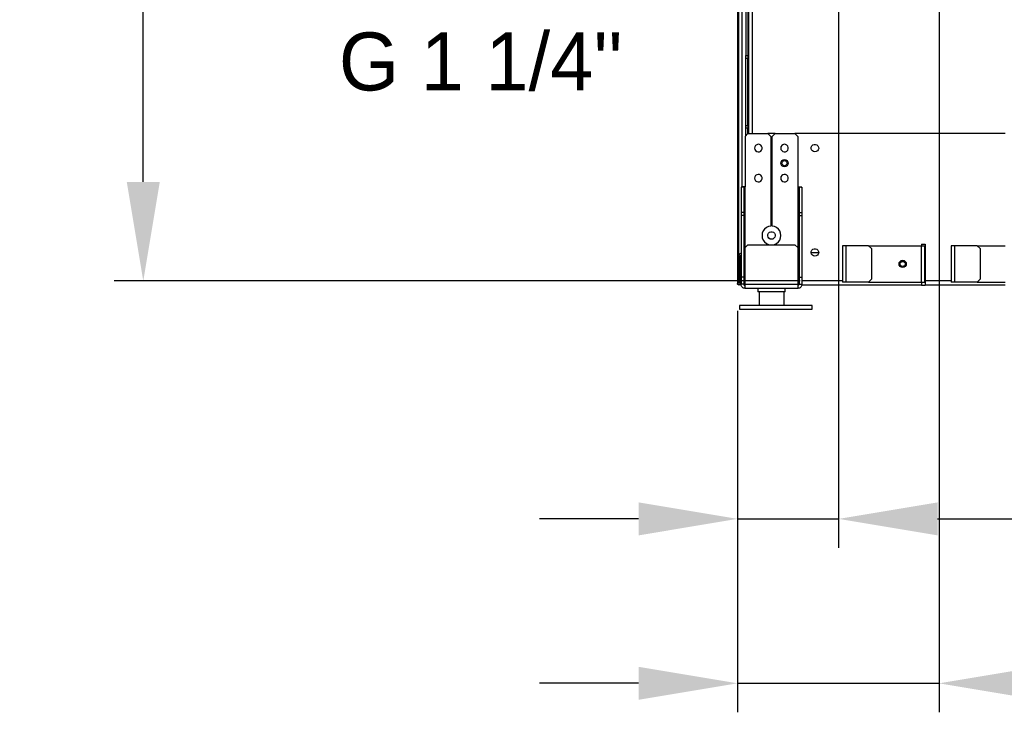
# Model space of a CAD drawing. Header units: millimetres. Extents: x 0 to 39025, y -31299 to 8400.
# Tile 48 of 256: x 13690 to 14369, y -30131 to -29653. Entities that reach past the tile are written whole.
import ezdxf

# ---------------------------------------------------------------- set-up
doc = ezdxf.new("R2010")
doc.units = ezdxf.units.MM
doc.header["$PDSIZE"] = -1
doc.layers.add('ANOTACIJE', color=7, linetype='Continuous')
doc.layers.add('DIMENZIJE', color=4, linetype='Continuous')
doc.styles.add('SLDTEXTSTYLE1', font='Montserrat-Regular.ttf')
doc.styles.add('SLDTEXTSTYLE6', font='txt')
doc.dimstyles.new('SLDDIMSTYLE0', dxfattribs={"dimtxt": 3, "dimasz": 3.414889, "dimexe": 0, "dimexo": 0.0625, "dimgap": 0.75, "dimtad": 1, "dimdec": 0, "dimlfac": 20, "dimrnd": 1e-09, "dimzin": 12, "dimdsep": 46, "dimtxsty": 'SLDTEXTSTYLE6', "dimsah": 1, "dimcen": 0.09, "dimadec": 0, "dimazin": 3, "dimtfac": 1, "dimtdec": 0, "dimtofl": 0, "dimtmove": 0, "dimatfit": 3, "dimfxl": 1, "dimfrac": 2, "dimtolj": 1, "dimtzin": 12, "dimarcsym": 0})

# ---------------------------------------------------------------- blocks, each defined once
blk = doc.blocks.new('*U61')
at = {"lineweight": 25}
for p, q in [((14.9, 11.97), (14.9, 2.5)), ((31.9, 11.97), (31.9, 2.5))]:
    blk.add_line(p, q, dxfattribs=at)
blk.add_lwpolyline([(1.4, 0), (51.4, 0), (51.4, 2.5), (1.4, 2.5)], close=True, dxfattribs=at)
for points in [[(0, 531.77), (0, 531.77), (0, 17.6), (0, 17.6)], [(1, 17.6), (1, 17.6), (1, 531.77), (1, 531.77)], [(2.95, 531.77), (2.95, 531.77), (2.95, 84.17), (2.95, 84.17)], [(5.7, 531.77), (5.7, 531.77), (5.7, 174.95), (5.7, 174.95)], [(7.2, 531.77), (7.2, 531.77), (7.2, 174.95), (7.2, 174.95)], [(7.5, 531.77), (7.5, 531.77), (7.5, 121.07), (7.5, 121.07)], [(10, 531.77), (10, 531.77), (10, 121.07), (10, 121.07)], [(5.7, 172.94), (5.7, 172.94), (5.7, 174.95), (5.7, 174.95)], [(5.7, 174.95), (5.7, 174.95), (7.2, 174.95), (7.2, 174.95)], [(7.2, 172.94), (7.2, 172.94), (5.7, 172.94), (5.7, 172.94)], [(5.7, 126.7), (5.7, 126.7), (5.7, 172.94), (5.7, 172.94)], [(7.2, 174.95), (7.2, 174.95), (7.2, 172.94), (7.2, 172.94)], [(7.2, 126.7), (7.2, 126.7), (7.2, 172.94), (7.2, 172.94)], [(5.7, 124.7), (5.7, 124.7), (5.7, 126.7), (5.7, 126.7)], [(5.7, 126.7), (5.7, 126.7), (7.2, 126.7), (7.2, 126.7)], [(7.2, 124.7), (7.2, 124.7), (5.7, 124.7), (5.7, 124.7)], [(5.7, 119.57), (5.7, 119.57), (5.7, 124.7), (5.7, 124.7)], [(7.2, 126.7), (7.2, 126.7), (7.2, 124.7), (7.2, 124.7)], [(7.2, 121.07), (7.2, 121.07), (7.2, 124.7), (7.2, 124.7)], [(7.2, 121.07), (7.2, 121.07), (5.2, 119.07), (5.2, 119.07)], [(5.2, 119.07), (5.2, 119.07), (5.2, 84.23), (5.2, 84.23)], [(7.2, 121.07), (7.2, 121.07), (20.9, 121.07), (20.9, 121.07)], [(25.9, 121.07), (25.9, 121.07), (20.9, 121.07), (20.9, 121.07)], [(22.9, 119.07), (22.9, 119.07), (20.9, 121.07), (20.9, 121.07)], [(22.9, 119.07), (22.9, 119.07), (22.9, 57.24), (22.9, 57.24)], [(25.9, 121.07), (25.9, 121.07), (23.9, 119.07), (23.9, 119.07)], [(23.9, 57.24), (23.9, 57.24), (23.9, 119.07), (23.9, 119.07)], [(25.9, 121.07), (25.9, 121.07), (39.6, 121.07), (39.6, 121.07)], [(184.7, 121.07), (184.7, 121.07), (39.6, 121.07), (39.6, 121.07)], [(41.6, 119.07), (41.6, 119.07), (39.6, 121.07), (39.6, 121.07)], [(41.6, 119.07), (41.6, 119.07), (41.6, 84.23), (41.6, 84.23)], [(4.4, 84.08), (4.4, 84.08), (2.4, 84.08), (2.4, 84.08)], [(2.4, 84.08), (2.4, 84.08), (2.4, 66.5), (2.4, 66.5)], [(4.4, 84.08), (4.4, 84.08), (4.4, 66.5), (4.4, 66.5)], [(5.2, 42.38), (5.2, 42.38), (5.2, 84.23), (5.2, 84.23)], [(41.6, 84.23), (41.6, 84.23), (41.6, 42.38), (41.6, 42.38)], [(44.4, 84.08), (44.4, 84.08), (42.4, 84.08), (42.4, 84.08)], [(42.4, 84.08), (42.4, 84.08), (42.4, 66.5), (42.4, 66.5)], [(44.4, 84.08), (44.4, 84.08), (44.4, 66.5), (44.4, 66.5)], [(4.4, 66.5), (4.4, 66.5), (2.4, 66.5), (2.4, 66.5)], [(2.4, 66.5), (2.4, 66.5), (2.4, 64.49), (2.4, 64.49)], [(4.4, 64.49), (4.4, 64.49), (2.4, 64.49), (2.4, 64.49)], [(2.4, 64.49), (2.4, 64.49), (2.4, 22.07), (2.4, 22.07)], [(4.4, 66.5), (4.4, 66.5), (4.4, 64.49), (4.4, 64.49)], [(4.4, 64.49), (4.4, 64.49), (4.4, 22.07), (4.4, 22.07)], [(42.4, 66.5), (42.4, 66.5), (42.4, 64.49), (42.4, 64.49)], [(42.4, 66.5), (42.4, 66.5), (44.4, 66.5), (44.4, 66.5)], [(42.4, 64.49), (42.4, 64.49), (44.4, 64.49), (44.4, 64.49)], [(42.4, 64.49), (42.4, 64.49), (42.4, 22.07), (42.4, 22.07)], [(44.4, 66.5), (44.4, 66.5), (44.4, 64.49), (44.4, 64.49)], [(44.4, 64.49), (44.4, 64.49), (44.4, 22.07), (44.4, 22.07)], [(7.2, 44.39), (7.2, 44.39), (5.2, 42.38), (5.2, 42.38)], [(5.2, 17.05), (5.2, 17.05), (5.2, 42.38), (5.2, 42.38)], [(7.2, 44.39), (7.2, 44.39), (39.6, 44.39), (39.6, 44.39)], [(41.6, 42.38), (41.6, 42.38), (39.6, 44.39), (39.6, 44.39)], [(41.6, 42.38), (41.6, 42.38), (41.6, 17.05), (41.6, 17.05)], [(72.4, 43.68), (72.4, 43.68), (72.4, 18.56), (72.4, 18.56)], [(74.7, 43.68), (74.7, 43.68), (74.7, 18.56), (74.7, 18.56)], [(90.4, 43.68), (90.4, 43.68), (74.7, 43.68), (74.7, 43.68)], [(92.4, 41.67), (92.4, 41.67), (90.4, 43.68), (90.4, 43.68)], [(90.4, 43.68), (90.4, 43.68), (126.6, 43.68), (126.6, 43.68)], [(92.4, 41.67), (92.4, 41.67), (92.4, 20.56), (92.4, 20.56)], [(126.6, 43.68), (126.6, 43.68), (126.6, 18.56), (126.6, 18.56)], [(126.9, 44.69), (126.9, 44.69), (129.4, 44.69), (129.4, 44.69)], [(126.9, 44.69), (126.9, 44.69), (126.9, 43.68), (126.9, 43.68)], [(128.9, 43.68), (128.9, 43.68), (128.9, 18.56), (128.9, 18.56)], [(129.4, 41.67), (129.4, 41.67), (128.9, 41.67), (128.9, 41.67)], [(129.4, 44.69), (129.4, 44.69), (129.4, 19.36), (129.4, 19.36)], [(147.4, 43.68), (147.4, 43.68), (147.4, 18.56), (147.4, 18.56)], [(149.7, 43.68), (149.7, 43.68), (149.7, 18.56), (149.7, 18.56)], [(165.4, 43.68), (165.4, 43.68), (149.7, 43.68), (149.7, 43.68)], [(167.4, 41.67), (167.4, 41.67), (165.4, 43.68), (165.4, 43.68)], [(165.4, 43.68), (165.4, 43.68), (184.7, 43.68), (184.7, 43.68)], [(167.4, 41.67), (167.4, 41.67), (167.4, 20.56), (167.4, 20.56)], [(1.1, 36.65), (1.1, 36.65), (2.1, 36.65), (2.1, 36.65)], [(1.1, 34.76), (1.1, 34.76), (1.1, 36.65), (1.1, 36.65)], [(2.1, 34.76), (2.1, 34.76), (1.1, 34.76), (1.1, 34.76)], [(1.1, 17.6), (1.1, 17.6), (1.1, 34.76), (1.1, 34.76)], [(2.1, 34.76), (2.1, 34.76), (2.1, 36.65), (2.1, 36.65)], [(2.1, 17.6), (2.1, 17.6), (2.1, 34.76), (2.1, 34.76)], [(4.4, 38.17), (4.4, 38.17), (4.52, 38.07), (4.52, 38.07)], [(4.4, 37.95), (4.4, 37.95), (4.52, 38.07), (4.52, 38.07)], [(5.2, 35.96), (5.2, 35.96), (4.4, 36.76), (4.4, 36.76)], [(5.2, 37.38), (5.2, 37.38), (4.52, 38.07), (4.52, 38.07)], [(55.97, 38.66), (55.97, 38.66), (50.83, 38.66), (50.83, 38.66)], [(55.97, 38.66), (55.97, 38.66), (50.83, 38.66), (50.83, 38.66)], [(129.4, 38.66), (129.4, 38.66), (128.9, 38.66), (128.9, 38.66)], [(4.4, 22.07), (4.4, 22.07), (2.4, 22.07), (2.4, 22.07)], [(2.4, 22.07), (2.4, 22.07), (2.4, 17.05), (2.4, 17.05)], [(4.4, 22.07), (4.4, 22.07), (4.4, 17.05), (4.4, 17.05)], [(42.4, 22.07), (42.4, 22.07), (44.4, 22.07), (44.4, 22.07)], [(42.4, 22.07), (42.4, 22.07), (42.4, 17.05), (42.4, 17.05)], [(44.4, 22.07), (44.4, 22.07), (44.4, 17.05), (44.4, 17.05)], [(90.4, 18.56), (90.4, 18.56), (92.4, 20.56), (92.4, 20.56)], [(165.4, 18.56), (165.4, 18.56), (167.4, 20.56), (167.4, 20.56)], [(4.4, 17.05), (4.4, 17.05), (2.4, 17.05), (2.4, 17.05)], [(4.62, 16.61), (4.62, 16.61), (4.62, 16.54), (4.62, 16.54)], [(4.62, 16.54), (4.62, 16.54), (5.2, 16.54), (5.2, 16.54)], [(5.2, 17.05), (5.2, 17.05), (41.6, 17.05), (41.6, 17.05)], [(41.6, 14.23), (41.6, 14.23), (5.2, 14.23), (5.2, 14.23)], [(13.9, 14.23), (13.9, 14.23), (13.9, 11.97), (13.9, 11.97)], [(32.9, 11.97), (32.9, 11.97), (32.9, 14.23), (32.9, 14.23)], [(42.4, 19.36), (42.4, 19.36), (41.6, 19.36), (41.6, 19.36)], [(42.23, 16.54), (42.23, 16.54), (41.6, 16.54), (41.6, 16.54)], [(42.4, 17.05), (42.4, 17.05), (44.4, 17.05), (44.4, 17.05)], [(126.9, 16.54), (126.9, 16.54), (44.36, 16.54), (44.36, 16.54)], [(72.4, 19.36), (72.4, 19.36), (44.4, 19.36), (44.4, 19.36)], [(90.4, 18.56), (90.4, 18.56), (74.7, 18.56), (74.7, 18.56)], [(90.4, 18.56), (90.4, 18.56), (126.6, 18.56), (126.6, 18.56)], [(126.9, 16.54), (126.9, 16.54), (129.4, 16.54), (129.4, 16.54)], [(129.4, 18.56), (129.4, 18.56), (128.9, 18.56), (128.9, 18.56)], [(147.4, 19.36), (147.4, 19.36), (129.4, 19.36), (129.4, 19.36)], [(184.7, 16.54), (184.7, 16.54), (129.4, 16.54), (129.4, 16.54)], [(165.4, 18.56), (165.4, 18.56), (149.7, 18.56), (149.7, 18.56)], [(165.4, 18.56), (165.4, 18.56), (184.7, 18.56), (184.7, 18.56)]]:
    blk.add_open_spline(points, degree=3, dxfattribs=at)
for points, knots in [([(11.8, 111.03), (11.8, 111.03), (11.97, 111.97), (11.97, 111.97), (11.97, 111.97), (12.48, 112.78), (12.48, 112.78), (12.48, 112.78), (13.24, 113.37), (13.24, 113.37), (13.24, 113.37), (14.16, 113.63), (14.16, 113.63), (14.16, 113.63), (15.11, 113.54), (15.11, 113.54), (15.11, 113.54), (15.97, 113.11), (15.97, 113.11), (15.97, 113.11), (16.61, 112.4), (16.61, 112.4), (16.61, 112.4), (16.95, 111.51), (16.95, 111.51), (16.95, 111.51), (16.95, 110.54), (16.95, 110.54), (16.95, 110.54), (16.61, 109.65), (16.61, 109.65), (16.61, 109.65), (15.97, 108.94), (15.97, 108.94), (15.97, 108.94), (15.11, 108.51), (15.11, 108.51), (15.11, 108.51), (14.16, 108.42), (14.16, 108.42), (14.16, 108.42), (13.24, 108.69), (13.24, 108.69), (13.24, 108.69), (12.48, 109.27), (12.48, 109.27), (12.48, 109.27), (11.97, 110.08), (11.97, 110.08), (11.97, 110.08), (11.8, 111.03), (11.8, 111.03)], [0, 0, 0, 0, 1, 1, 1, 2, 2, 2, 3, 3, 3, 4, 4, 4, 5, 5, 5, 6, 6, 6, 7, 7, 7, 8, 8, 8, 9, 9, 9, 10, 10, 10, 11, 11, 11, 12, 12, 12, 13, 13, 13, 14, 14, 14, 15, 15, 15, 16, 16, 16, 17, 17, 17, 17]), ([(29.8, 111.03), (29.8, 111.03), (29.98, 111.97), (29.98, 111.97), (29.98, 111.97), (30.48, 112.78), (30.48, 112.78), (30.48, 112.78), (31.24, 113.37), (31.24, 113.37), (31.24, 113.37), (32.16, 113.63), (32.16, 113.63), (32.16, 113.63), (33.11, 113.54), (33.11, 113.54), (33.11, 113.54), (33.97, 113.11), (33.97, 113.11), (33.97, 113.11), (34.61, 112.4), (34.61, 112.4), (34.61, 112.4), (34.95, 111.51), (34.95, 111.51), (34.95, 111.51), (34.95, 110.54), (34.95, 110.54), (34.95, 110.54), (34.61, 109.65), (34.61, 109.65), (34.61, 109.65), (33.97, 108.94), (33.97, 108.94), (33.97, 108.94), (33.11, 108.51), (33.11, 108.51), (33.11, 108.51), (32.16, 108.42), (32.16, 108.42), (32.16, 108.42), (31.24, 108.69), (31.24, 108.69), (31.24, 108.69), (30.48, 109.27), (30.48, 109.27), (30.48, 109.27), (29.98, 110.08), (29.98, 110.08), (29.98, 110.08), (29.8, 111.03), (29.8, 111.03)], [0, 0, 0, 0, 1, 1, 1, 2, 2, 2, 3, 3, 3, 4, 4, 4, 5, 5, 5, 6, 6, 6, 7, 7, 7, 8, 8, 8, 9, 9, 9, 10, 10, 10, 11, 11, 11, 12, 12, 12, 13, 13, 13, 14, 14, 14, 15, 15, 15, 16, 16, 16, 17, 17, 17, 17]), ([(53.4, 108.41), (53.4, 108.41), (54.34, 108.59), (54.34, 108.59), (54.34, 108.59), (55.15, 109.1), (55.15, 109.1), (55.15, 109.1), (55.72, 109.86), (55.72, 109.86), (55.72, 109.86), (55.99, 110.78), (55.99, 110.78), (55.99, 110.78), (55.9, 111.74), (55.9, 111.74), (55.9, 111.74), (55.48, 112.6), (55.48, 112.6), (55.48, 112.6), (54.77, 113.24), (54.77, 113.24), (54.77, 113.24), (53.88, 113.59), (53.88, 113.59), (53.88, 113.59), (52.92, 113.59), (52.92, 113.59), (52.92, 113.59), (52.03, 113.24), (52.03, 113.24), (52.03, 113.24), (51.32, 112.6), (51.32, 112.6), (51.32, 112.6), (50.9, 111.74), (50.9, 111.74), (50.9, 111.74), (50.81, 110.78), (50.81, 110.78), (50.81, 110.78), (51.08, 109.86), (51.08, 109.86), (51.08, 109.86), (51.65, 109.1), (51.65, 109.1), (51.65, 109.1), (52.46, 108.59), (52.46, 108.59), (52.46, 108.59), (53.4, 108.41), (53.4, 108.41)], [0, 0, 0, 0, 1, 1, 1, 2, 2, 2, 3, 3, 3, 4, 4, 4, 5, 5, 5, 6, 6, 6, 7, 7, 7, 8, 8, 8, 9, 9, 9, 10, 10, 10, 11, 11, 11, 12, 12, 12, 13, 13, 13, 14, 14, 14, 15, 15, 15, 16, 16, 16, 17, 17, 17, 17]), ([(34.9, 100.65), (34.9, 100.65), (34.71, 101.61), (34.71, 101.61), (34.71, 101.61), (34.17, 102.42), (34.17, 102.42), (34.17, 102.42), (33.36, 102.97), (33.36, 102.97), (33.36, 102.97), (32.4, 103.16), (32.4, 103.16), (32.4, 103.16), (31.45, 102.97), (31.45, 102.97), (31.45, 102.97), (30.64, 102.42), (30.64, 102.42), (30.64, 102.42), (30.09, 101.61), (30.09, 101.61), (30.09, 101.61), (29.9, 100.65), (29.9, 100.65), (29.9, 100.65), (30.09, 99.69), (30.09, 99.69), (30.09, 99.69), (30.64, 98.87), (30.64, 98.87), (30.64, 98.87), (31.45, 98.32), (31.45, 98.32), (31.45, 98.32), (32.4, 98.13), (32.4, 98.13), (32.4, 98.13), (33.36, 98.32), (33.36, 98.32), (33.36, 98.32), (34.17, 98.87), (34.17, 98.87), (34.17, 98.87), (34.71, 99.69), (34.71, 99.69), (34.71, 99.69), (34.9, 100.65), (34.9, 100.65)], [0, 0, 0, 0, 1, 1, 1, 2, 2, 2, 3, 3, 3, 4, 4, 4, 5, 5, 5, 6, 6, 6, 7, 7, 7, 8, 8, 8, 9, 9, 9, 10, 10, 10, 11, 11, 11, 12, 12, 12, 13, 13, 13, 14, 14, 14, 15, 15, 15, 16, 16, 16, 16]), ([(32.4, 102.41), (32.4, 102.41), (31.73, 102.27), (31.73, 102.27), (31.73, 102.27), (31.16, 101.89), (31.16, 101.89), (31.16, 101.89), (30.78, 101.32), (30.78, 101.32), (30.78, 101.32), (30.65, 100.65), (30.65, 100.65), (30.65, 100.65), (30.78, 99.98), (30.78, 99.98), (30.78, 99.98), (31.16, 99.4), (31.16, 99.4), (31.16, 99.4), (31.73, 99.02), (31.73, 99.02), (31.73, 99.02), (32.4, 98.89), (32.4, 98.89), (32.4, 98.89), (33.07, 99.02), (33.07, 99.02), (33.07, 99.02), (33.64, 99.4), (33.64, 99.4), (33.64, 99.4), (34.01, 99.98), (34.01, 99.98), (34.01, 99.98), (34.15, 100.65), (34.15, 100.65), (34.15, 100.65), (34.01, 101.32), (34.01, 101.32), (34.01, 101.32), (33.64, 101.89), (33.64, 101.89), (33.64, 101.89), (33.07, 102.27), (33.07, 102.27), (33.07, 102.27), (32.4, 102.41), (32.4, 102.41)], [0, 0, 0, 0, 1, 1, 1, 2, 2, 2, 3, 3, 3, 4, 4, 4, 5, 5, 5, 6, 6, 6, 7, 7, 7, 8, 8, 8, 9, 9, 9, 10, 10, 10, 11, 11, 11, 12, 12, 12, 13, 13, 13, 14, 14, 14, 15, 15, 15, 16, 16, 16, 16]), ([(11.8, 90.27), (11.8, 90.27), (11.97, 91.21), (11.97, 91.21), (11.97, 91.21), (12.48, 92.03), (12.48, 92.03), (12.48, 92.03), (13.24, 92.61), (13.24, 92.61), (13.24, 92.61), (14.16, 92.87), (14.16, 92.87), (14.16, 92.87), (15.11, 92.79), (15.11, 92.79), (15.11, 92.79), (15.97, 92.35), (15.97, 92.35), (15.97, 92.35), (16.61, 91.64), (16.61, 91.64), (16.61, 91.64), (16.95, 90.75), (16.95, 90.75), (16.95, 90.75), (16.95, 89.79), (16.95, 89.79), (16.95, 89.79), (16.61, 88.89), (16.61, 88.89), (16.61, 88.89), (15.97, 88.18), (15.97, 88.18), (15.97, 88.18), (15.11, 87.76), (15.11, 87.76), (15.11, 87.76), (14.16, 87.67), (14.16, 87.67), (14.16, 87.67), (13.24, 87.93), (13.24, 87.93), (13.24, 87.93), (12.48, 88.51), (12.48, 88.51), (12.48, 88.51), (11.97, 89.32), (11.97, 89.32), (11.97, 89.32), (11.8, 90.27), (11.8, 90.27)], [0, 0, 0, 0, 1, 1, 1, 2, 2, 2, 3, 3, 3, 4, 4, 4, 5, 5, 5, 6, 6, 6, 7, 7, 7, 8, 8, 8, 9, 9, 9, 10, 10, 10, 11, 11, 11, 12, 12, 12, 13, 13, 13, 14, 14, 14, 15, 15, 15, 16, 16, 16, 17, 17, 17, 17]), ([(29.8, 90.27), (29.8, 90.27), (29.98, 91.21), (29.98, 91.21), (29.98, 91.21), (30.48, 92.03), (30.48, 92.03), (30.48, 92.03), (31.24, 92.61), (31.24, 92.61), (31.24, 92.61), (32.16, 92.87), (32.16, 92.87), (32.16, 92.87), (33.11, 92.79), (33.11, 92.79), (33.11, 92.79), (33.97, 92.35), (33.97, 92.35), (33.97, 92.35), (34.61, 91.64), (34.61, 91.64), (34.61, 91.64), (34.95, 90.75), (34.95, 90.75), (34.95, 90.75), (34.95, 89.79), (34.95, 89.79), (34.95, 89.79), (34.61, 88.89), (34.61, 88.89), (34.61, 88.89), (33.97, 88.18), (33.97, 88.18), (33.97, 88.18), (33.11, 87.76), (33.11, 87.76), (33.11, 87.76), (32.16, 87.67), (32.16, 87.67), (32.16, 87.67), (31.24, 87.93), (31.24, 87.93), (31.24, 87.93), (30.48, 88.51), (30.48, 88.51), (30.48, 88.51), (29.98, 89.32), (29.98, 89.32), (29.98, 89.32), (29.8, 90.27), (29.8, 90.27)], [0, 0, 0, 0, 1, 1, 1, 2, 2, 2, 3, 3, 3, 4, 4, 4, 5, 5, 5, 6, 6, 6, 7, 7, 7, 8, 8, 8, 9, 9, 9, 10, 10, 10, 11, 11, 11, 12, 12, 12, 13, 13, 13, 14, 14, 14, 15, 15, 15, 16, 16, 16, 17, 17, 17, 17]), ([(5.2, 84.23), (5.2, 84.23), (4.66, 84.23), (4.66, 84.23), (4.66, 84.23), (4.13, 84.21), (4.13, 84.21), (4.13, 84.21), (3.65, 84.2), (3.65, 84.2), (3.65, 84.2), (3.22, 84.18), (3.22, 84.18), (3.22, 84.18), (2.87, 84.16), (2.87, 84.16), (2.87, 84.16), (2.61, 84.13), (2.61, 84.13), (2.61, 84.13), (2.46, 84.11), (2.46, 84.11), (2.46, 84.11), (2.4, 84.08), (2.4, 84.08)], [0, 0, 0, 0, 1, 1, 1, 2, 2, 2, 3, 3, 3, 4, 4, 4, 5, 5, 5, 6, 6, 6, 7, 7, 7, 8, 8, 8, 8]), ([(5.2, 84.23), (5.2, 84.23), (5.04, 84.23), (5.04, 84.23), (5.04, 84.23), (4.9, 84.21), (4.9, 84.21), (4.9, 84.21), (4.76, 84.2), (4.76, 84.2), (4.76, 84.2), (4.64, 84.18), (4.64, 84.18), (4.64, 84.18), (4.54, 84.16), (4.54, 84.16), (4.54, 84.16), (4.46, 84.13), (4.46, 84.13), (4.46, 84.13), (4.42, 84.11), (4.42, 84.11), (4.42, 84.11), (4.4, 84.08), (4.4, 84.08)], [0, 0, 0, 0, 1, 1, 1, 2, 2, 2, 3, 3, 3, 4, 4, 4, 5, 5, 5, 6, 6, 6, 7, 7, 7, 8, 8, 8, 8]), ([(41.6, 84.23), (41.6, 84.23), (41.74, 84.23), (41.74, 84.23), (41.74, 84.23), (41.87, 84.22), (41.87, 84.22), (41.87, 84.22), (42, 84.2), (42, 84.2), (42, 84.2), (42.11, 84.19), (42.11, 84.19), (42.11, 84.19), (42.21, 84.18), (42.21, 84.18), (42.21, 84.18), (42.29, 84.16), (42.29, 84.16), (42.29, 84.16), (42.35, 84.13), (42.35, 84.13), (42.35, 84.13), (42.39, 84.11), (42.39, 84.11), (42.39, 84.11), (42.4, 84.08), (42.4, 84.08)], [0, 0, 0, 0, 1, 1, 1, 2, 2, 2, 3, 3, 3, 4, 4, 4, 5, 5, 5, 6, 6, 6, 7, 7, 7, 8, 8, 8, 9, 9, 9, 9]), ([(41.6, 84.23), (41.6, 84.23), (42.09, 84.23), (42.09, 84.23), (42.09, 84.23), (42.56, 84.22), (42.56, 84.22), (42.56, 84.22), (43, 84.2), (43, 84.2), (43, 84.2), (43.4, 84.19), (43.4, 84.19), (43.4, 84.19), (43.74, 84.18), (43.74, 84.18), (43.74, 84.18), (44.03, 84.16), (44.03, 84.16), (44.03, 84.16), (44.23, 84.13), (44.23, 84.13), (44.23, 84.13), (44.36, 84.11), (44.36, 84.11), (44.36, 84.11), (44.4, 84.08), (44.4, 84.08)], [0, 0, 0, 0, 1, 1, 1, 2, 2, 2, 3, 3, 3, 4, 4, 4, 5, 5, 5, 6, 6, 6, 7, 7, 7, 8, 8, 8, 9, 9, 9, 9]), ([(22.9, 57.24), (22.9, 57.24), (21.32, 56.91), (21.32, 56.91), (21.32, 56.91), (19.87, 56.2), (19.87, 56.2), (19.87, 56.2), (18.63, 55.16), (18.63, 55.16), (18.63, 55.16), (17.69, 53.84), (17.69, 53.84), (17.69, 53.84), (17.1, 52.33), (17.1, 52.33), (17.1, 52.33), (16.9, 50.72), (16.9, 50.72), (16.9, 50.72), (17.1, 49.11), (17.1, 49.11), (17.1, 49.11), (17.69, 47.6), (17.69, 47.6), (17.69, 47.6), (18.63, 46.28), (18.63, 46.28), (18.63, 46.28), (19.87, 45.24), (19.87, 45.24), (19.87, 45.24), (21.32, 44.53), (21.32, 44.53), (21.32, 44.53), (21.8, 44.39), (21.8, 44.39)], [0, 0, 0, 0, 1, 1, 1, 2, 2, 2, 3, 3, 3, 4, 4, 4, 5, 5, 5, 6, 6, 6, 7, 7, 7, 8, 8, 8, 9, 9, 9, 10, 10, 10, 11, 11, 11, 12, 12, 12, 12]), ([(25, 44.39), (25, 44.39), (25.48, 44.53), (25.48, 44.53), (25.48, 44.53), (26.94, 45.24), (26.94, 45.24), (26.94, 45.24), (28.17, 46.28), (28.17, 46.28), (28.17, 46.28), (29.11, 47.6), (29.11, 47.6), (29.11, 47.6), (29.7, 49.11), (29.7, 49.11), (29.7, 49.11), (29.9, 50.72), (29.9, 50.72), (29.9, 50.72), (29.7, 52.33), (29.7, 52.33), (29.7, 52.33), (29.11, 53.84), (29.11, 53.84), (29.11, 53.84), (28.17, 55.16), (28.17, 55.16), (28.17, 55.16), (26.94, 56.2), (26.94, 56.2), (26.94, 56.2), (25.48, 56.91), (25.48, 56.91), (25.48, 56.91), (23.9, 57.24), (23.9, 57.24)], [0, 0, 0, 0, 1, 1, 1, 2, 2, 2, 3, 3, 3, 4, 4, 4, 5, 5, 5, 6, 6, 6, 7, 7, 7, 8, 8, 8, 9, 9, 9, 10, 10, 10, 11, 11, 11, 12, 12, 12, 12]), ([(23.4, 48.11), (23.4, 48.11), (24.34, 48.28), (24.34, 48.28), (24.34, 48.28), (25.15, 48.79), (25.15, 48.79), (25.15, 48.79), (25.72, 49.56), (25.72, 49.56), (25.72, 49.56), (25.99, 50.48), (25.99, 50.48), (25.99, 50.48), (25.9, 51.43), (25.9, 51.43), (25.9, 51.43), (25.48, 52.29), (25.48, 52.29), (25.48, 52.29), (24.77, 52.94), (24.77, 52.94), (24.77, 52.94), (23.88, 53.29), (23.88, 53.29), (23.88, 53.29), (22.92, 53.29), (22.92, 53.29), (22.92, 53.29), (22.03, 52.94), (22.03, 52.94), (22.03, 52.94), (21.32, 52.29), (21.32, 52.29), (21.32, 52.29), (20.9, 51.43), (20.9, 51.43), (20.9, 51.43), (20.81, 50.48), (20.81, 50.48), (20.81, 50.48), (21.08, 49.56), (21.08, 49.56), (21.08, 49.56), (21.65, 48.79), (21.65, 48.79), (21.65, 48.79), (22.46, 48.28), (22.46, 48.28), (22.46, 48.28), (23.4, 48.11), (23.4, 48.11)], [0, 0, 0, 0, 1, 1, 1, 2, 2, 2, 3, 3, 3, 4, 4, 4, 5, 5, 5, 6, 6, 6, 7, 7, 7, 8, 8, 8, 9, 9, 9, 10, 10, 10, 11, 11, 11, 12, 12, 12, 13, 13, 13, 14, 14, 14, 15, 15, 15, 16, 16, 16, 17, 17, 17, 17]), ([(53.4, 36.44), (53.4, 36.44), (54.34, 36.62), (54.34, 36.62), (54.34, 36.62), (55.15, 37.13), (55.15, 37.13), (55.15, 37.13), (55.72, 37.9), (55.72, 37.9), (55.72, 37.9), (55.99, 38.82), (55.99, 38.82), (55.99, 38.82), (55.9, 39.78), (55.9, 39.78), (55.9, 39.78), (55.48, 40.63), (55.48, 40.63), (55.48, 40.63), (54.77, 41.28), (54.77, 41.28), (54.77, 41.28), (53.88, 41.63), (53.88, 41.63), (53.88, 41.63), (52.92, 41.63), (52.92, 41.63), (52.92, 41.63), (52.03, 41.28), (52.03, 41.28), (52.03, 41.28), (51.32, 40.63), (51.32, 40.63), (51.32, 40.63), (50.9, 39.78), (50.9, 39.78), (50.9, 39.78), (50.81, 38.82), (50.81, 38.82), (50.81, 38.82), (51.08, 37.9), (51.08, 37.9), (51.08, 37.9), (51.65, 37.13), (51.65, 37.13), (51.65, 37.13), (52.46, 36.62), (52.46, 36.62), (52.46, 36.62), (53.4, 36.44), (53.4, 36.44)], [0, 0, 0, 0, 1, 1, 1, 2, 2, 2, 3, 3, 3, 4, 4, 4, 5, 5, 5, 6, 6, 6, 7, 7, 7, 8, 8, 8, 9, 9, 9, 10, 10, 10, 11, 11, 11, 12, 12, 12, 13, 13, 13, 14, 14, 14, 15, 15, 15, 16, 16, 16, 17, 17, 17, 17]), ([(74.7, 43.68), (74.7, 43.68), (74.25, 43.68), (74.25, 43.68), (74.25, 43.68), (73.82, 43.68), (73.82, 43.68), (73.82, 43.68), (73.42, 43.68), (73.42, 43.68), (73.42, 43.68), (73.07, 43.68), (73.07, 43.68), (73.07, 43.68), (72.79, 43.68), (72.79, 43.68), (72.79, 43.68), (72.57, 43.68), (72.57, 43.68), (72.57, 43.68), (72.45, 43.68), (72.45, 43.68), (72.45, 43.68), (72.4, 43.68), (72.4, 43.68)], [0, 0, 0, 0, 1, 1, 1, 2, 2, 2, 3, 3, 3, 4, 4, 4, 5, 5, 5, 6, 6, 6, 7, 7, 7, 8, 8, 8, 8]), ([(126.6, 43.68), (126.6, 43.68), (127.05, 43.68), (127.05, 43.68), (127.05, 43.68), (127.48, 43.68), (127.48, 43.68), (127.48, 43.68), (127.88, 43.68), (127.88, 43.68), (127.88, 43.68), (128.23, 43.68), (128.23, 43.68), (128.23, 43.68), (128.51, 43.68), (128.51, 43.68), (128.51, 43.68), (128.72, 43.68), (128.72, 43.68), (128.72, 43.68), (128.86, 43.68), (128.86, 43.68), (128.86, 43.68), (128.9, 43.68), (128.9, 43.68)], [0, 0, 0, 0, 1, 1, 1, 2, 2, 2, 3, 3, 3, 4, 4, 4, 5, 5, 5, 6, 6, 6, 7, 7, 7, 8, 8, 8, 8]), ([(149.7, 43.68), (149.7, 43.68), (149.25, 43.68), (149.25, 43.68), (149.25, 43.68), (148.82, 43.68), (148.82, 43.68), (148.82, 43.68), (148.42, 43.68), (148.42, 43.68), (148.42, 43.68), (148.08, 43.68), (148.08, 43.68), (148.08, 43.68), (147.79, 43.68), (147.79, 43.68), (147.79, 43.68), (147.57, 43.68), (147.57, 43.68), (147.57, 43.68), (147.45, 43.68), (147.45, 43.68), (147.45, 43.68), (147.4, 43.68), (147.4, 43.68)], [0, 0, 0, 0, 1, 1, 1, 2, 2, 2, 3, 3, 3, 4, 4, 4, 5, 5, 5, 6, 6, 6, 7, 7, 7, 8, 8, 8, 8]), ([(1.1, 36.65), (1.1, 36.65), (1.19, 37.23), (1.19, 37.23), (1.19, 37.23), (1.44, 37.76), (1.44, 37.76), (1.44, 37.76), (1.83, 38.2), (1.83, 38.2), (1.83, 38.2), (2.34, 38.51), (2.34, 38.51), (2.34, 38.51), (2.4, 38.53), (2.4, 38.53)], [0, 0, 0, 0, 1, 1, 1, 2, 2, 2, 3, 3, 3, 4, 4, 4, 5, 5, 5, 5]), ([(2.1, 36.65), (2.1, 36.65), (2.14, 36.94), (2.14, 36.94), (2.14, 36.94), (2.27, 37.21), (2.27, 37.21), (2.27, 37.21), (2.4, 37.36), (2.4, 37.36)], [0, 0, 0, 0, 1, 1, 1, 2, 2, 2, 3, 3, 3, 3]), ([(116.4, 31.12), (116.4, 31.12), (116.21, 32.08), (116.21, 32.08), (116.21, 32.08), (115.67, 32.9), (115.67, 32.9), (115.67, 32.9), (114.86, 33.44), (114.86, 33.44), (114.86, 33.44), (113.9, 33.63), (113.9, 33.63), (113.9, 33.63), (112.95, 33.44), (112.95, 33.44), (112.95, 33.44), (112.13, 32.9), (112.13, 32.9), (112.13, 32.9), (111.59, 32.08), (111.59, 32.08), (111.59, 32.08), (111.4, 31.12), (111.4, 31.12), (111.4, 31.12), (111.59, 30.16), (111.59, 30.16), (111.59, 30.16), (112.13, 29.34), (112.13, 29.34), (112.13, 29.34), (112.95, 28.8), (112.95, 28.8), (112.95, 28.8), (113.9, 28.61), (113.9, 28.61), (113.9, 28.61), (114.86, 28.8), (114.86, 28.8), (114.86, 28.8), (115.67, 29.34), (115.67, 29.34), (115.67, 29.34), (116.21, 30.16), (116.21, 30.16), (116.21, 30.16), (116.4, 31.12), (116.4, 31.12)], [0, 0, 0, 0, 1, 1, 1, 2, 2, 2, 3, 3, 3, 4, 4, 4, 5, 5, 5, 6, 6, 6, 7, 7, 7, 8, 8, 8, 9, 9, 9, 10, 10, 10, 11, 11, 11, 12, 12, 12, 13, 13, 13, 14, 14, 14, 15, 15, 15, 16, 16, 16, 16]), ([(113.9, 32.88), (113.9, 32.88), (113.23, 32.74), (113.23, 32.74), (113.23, 32.74), (112.66, 32.36), (112.66, 32.36), (112.66, 32.36), (112.28, 31.79), (112.28, 31.79), (112.28, 31.79), (112.15, 31.12), (112.15, 31.12), (112.15, 31.12), (112.28, 30.44), (112.28, 30.44), (112.28, 30.44), (112.66, 29.88), (112.66, 29.88), (112.66, 29.88), (113.23, 29.49), (113.23, 29.49), (113.23, 29.49), (113.9, 29.36), (113.9, 29.36), (113.9, 29.36), (114.57, 29.49), (114.57, 29.49), (114.57, 29.49), (115.14, 29.88), (115.14, 29.88), (115.14, 29.88), (115.51, 30.44), (115.51, 30.44), (115.51, 30.44), (115.65, 31.12), (115.65, 31.12), (115.65, 31.12), (115.51, 31.79), (115.51, 31.79), (115.51, 31.79), (115.14, 32.36), (115.14, 32.36), (115.14, 32.36), (114.57, 32.74), (114.57, 32.74), (114.57, 32.74), (113.9, 32.88), (113.9, 32.88)], [0, 0, 0, 0, 1, 1, 1, 2, 2, 2, 3, 3, 3, 4, 4, 4, 5, 5, 5, 6, 6, 6, 7, 7, 7, 8, 8, 8, 9, 9, 9, 10, 10, 10, 11, 11, 11, 12, 12, 12, 13, 13, 13, 14, 14, 14, 15, 15, 15, 16, 16, 16, 16]), ([(4.4, 24.29), (4.4, 24.29), (4.42, 24.29), (4.42, 24.29), (4.42, 24.29), (4.46, 24.29), (4.46, 24.29), (4.46, 24.29), (4.54, 24.29), (4.54, 24.29), (4.54, 24.29), (4.64, 24.29), (4.64, 24.29), (4.64, 24.29), (4.76, 24.29), (4.76, 24.29), (4.76, 24.29), (4.9, 24.29), (4.9, 24.29), (4.9, 24.29), (5.04, 24.29), (5.04, 24.29), (5.04, 24.29), (5.2, 24.29), (5.2, 24.29)], [0, 0, 0, 0, 1, 1, 1, 2, 2, 2, 3, 3, 3, 4, 4, 4, 5, 5, 5, 6, 6, 6, 7, 7, 7, 8, 8, 8, 8]), ([(41.6, 24.29), (41.6, 24.29), (41.75, 24.29), (41.75, 24.29), (41.75, 24.29), (41.9, 24.29), (41.9, 24.29), (41.9, 24.29), (42.04, 24.29), (42.04, 24.29), (42.04, 24.29), (42.16, 24.29), (42.16, 24.29), (42.16, 24.29), (42.26, 24.29), (42.26, 24.29), (42.26, 24.29), (42.34, 24.29), (42.34, 24.29), (42.34, 24.29), (42.38, 24.29), (42.38, 24.29), (42.38, 24.29), (42.4, 24.29), (42.4, 24.29)], [0, 0, 0, 0, 1, 1, 1, 2, 2, 2, 3, 3, 3, 4, 4, 4, 5, 5, 5, 6, 6, 6, 7, 7, 7, 8, 8, 8, 8]), ([(2.1, 17.6), (2.1, 17.6), (2.02, 17.2), (2.02, 17.2), (2.02, 17.2), (1.79, 16.86), (1.79, 16.86), (1.79, 16.86), (1.45, 16.62), (1.45, 16.62), (1.45, 16.62), (1.05, 16.54), (1.05, 16.54), (1.05, 16.54), (0.65, 16.62), (0.65, 16.62), (0.65, 16.62), (0.31, 16.86), (0.31, 16.86), (0.31, 16.86), (0.08, 17.2), (0.08, 17.2), (0.08, 17.2), (0, 17.6), (0, 17.6)], [0, 0, 0, 0, 1, 1, 1, 2, 2, 2, 3, 3, 3, 4, 4, 4, 5, 5, 5, 6, 6, 6, 7, 7, 7, 8, 8, 8, 8]), ([(1.1, 17.6), (1.1, 17.6), (1.09, 17.58), (1.09, 17.58), (1.09, 17.58), (1.09, 17.56), (1.09, 17.56), (1.09, 17.56), (1.07, 17.55), (1.07, 17.55), (1.07, 17.55), (1.05, 17.55), (1.05, 17.55), (1.05, 17.55), (1.03, 17.55), (1.03, 17.55), (1.03, 17.55), (1.02, 17.56), (1.02, 17.56), (1.02, 17.56), (1, 17.58), (1, 17.58), (1, 17.58), (1, 17.6), (1, 17.6)], [0, 0, 0, 0, 1, 1, 1, 2, 2, 2, 3, 3, 3, 4, 4, 4, 5, 5, 5, 6, 6, 6, 7, 7, 7, 8, 8, 8, 8]), ([(1, 17.6), (1, 17.6), (1.06, 17.6), (1.06, 17.6), (1.06, 17.6), (1.1, 17.6), (1.1, 17.6)], [0, 0, 0, 0, 1, 1, 1, 2, 2, 2, 2]), ([(2.1, 17.6), (2.1, 17.6), (2.19, 17.6), (2.19, 17.6), (2.19, 17.6), (2.4, 17.6), (2.4, 17.6)], [0, 0, 0, 0, 1, 1, 1, 2, 2, 2, 2]), ([(5.2, 14.23), (5.2, 14.23), (4.66, 14.29), (4.66, 14.29), (4.66, 14.29), (4.13, 14.44), (4.13, 14.44), (4.13, 14.44), (3.65, 14.71), (3.65, 14.71), (3.65, 14.71), (3.22, 15.05), (3.22, 15.05), (3.22, 15.05), (2.87, 15.49), (2.87, 15.49), (2.87, 15.49), (2.61, 15.97), (2.61, 15.97), (2.61, 15.97), (2.46, 16.5), (2.46, 16.5), (2.46, 16.5), (2.4, 17.05), (2.4, 17.05)], [0, 0, 0, 0, 1, 1, 1, 2, 2, 2, 3, 3, 3, 4, 4, 4, 5, 5, 5, 6, 6, 6, 7, 7, 7, 8, 8, 8, 8]), ([(5.2, 19.36), (5.2, 19.36), (4.66, 19.36), (4.66, 19.36), (4.66, 19.36), (4.4, 19.36), (4.4, 19.36)], [0, 0, 0, 0, 1, 1, 1, 2, 2, 2, 2]), ([(5.2, 18.56), (5.2, 18.56), (5.04, 18.57), (5.04, 18.57), (5.04, 18.57), (4.9, 18.61), (4.9, 18.61), (4.9, 18.61), (4.76, 18.69), (4.76, 18.69), (4.76, 18.69), (4.64, 18.79), (4.64, 18.79), (4.64, 18.79), (4.54, 18.91), (4.54, 18.91), (4.54, 18.91), (4.46, 19.05), (4.46, 19.05), (4.46, 19.05), (4.42, 19.2), (4.42, 19.2), (4.42, 19.2), (4.4, 19.36), (4.4, 19.36)], [0, 0, 0, 0, 1, 1, 1, 2, 2, 2, 3, 3, 3, 4, 4, 4, 5, 5, 5, 6, 6, 6, 7, 7, 7, 8, 8, 8, 8]), ([(5.2, 16.25), (5.2, 16.25), (5.04, 16.26), (5.04, 16.26), (5.04, 16.26), (4.9, 16.3), (4.9, 16.3), (4.9, 16.3), (4.76, 16.38), (4.76, 16.38), (4.76, 16.38), (4.64, 16.48), (4.64, 16.48), (4.64, 16.48), (4.54, 16.6), (4.54, 16.6), (4.54, 16.6), (4.46, 16.74), (4.46, 16.74), (4.46, 16.74), (4.42, 16.89), (4.42, 16.89), (4.42, 16.89), (4.4, 17.05), (4.4, 17.05)], [0, 0, 0, 0, 1, 1, 1, 2, 2, 2, 3, 3, 3, 4, 4, 4, 5, 5, 5, 6, 6, 6, 7, 7, 7, 8, 8, 8, 8]), ([(5.2, 16.54), (5.2, 16.54), (4.66, 16.6), (4.66, 16.6), (4.66, 16.6), (4.52, 16.63), (4.52, 16.63)], [0, 0, 0, 0, 1, 1, 1, 2, 2, 2, 2]), ([(5.2, 14.23), (5.2, 14.23), (5.2, 14.29), (5.2, 14.29), (5.2, 14.29), (5.2, 14.44), (5.2, 14.44), (5.2, 14.44), (5.2, 14.71), (5.2, 14.71), (5.2, 14.71), (5.2, 15.05), (5.2, 15.05), (5.2, 15.05), (5.2, 15.49), (5.2, 15.49), (5.2, 15.49), (5.2, 15.97), (5.2, 15.97), (5.2, 15.97), (5.2, 16.5), (5.2, 16.5), (5.2, 16.5), (5.2, 17.05), (5.2, 17.05)], [0, 0, 0, 0, 1, 1, 1, 2, 2, 2, 3, 3, 3, 4, 4, 4, 5, 5, 5, 6, 6, 6, 7, 7, 7, 8, 8, 8, 8]), ([(41.6, 17.05), (41.6, 17.05), (41.6, 16.5), (41.6, 16.5), (41.6, 16.5), (41.6, 15.97), (41.6, 15.97), (41.6, 15.97), (41.6, 15.49), (41.6, 15.49), (41.6, 15.49), (41.6, 15.05), (41.6, 15.05), (41.6, 15.05), (41.6, 14.71), (41.6, 14.71), (41.6, 14.71), (41.6, 14.44), (41.6, 14.44), (41.6, 14.44), (41.6, 14.29), (41.6, 14.29), (41.6, 14.29), (41.6, 14.23), (41.6, 14.23)], [0, 0, 0, 0, 1, 1, 1, 2, 2, 2, 3, 3, 3, 4, 4, 4, 5, 5, 5, 6, 6, 6, 7, 7, 7, 8, 8, 8, 8]), ([(44.4, 17.05), (44.4, 17.05), (44.34, 16.5), (44.34, 16.5), (44.34, 16.5), (44.19, 15.97), (44.19, 15.97), (44.19, 15.97), (43.93, 15.49), (43.93, 15.49), (43.93, 15.49), (43.58, 15.05), (43.58, 15.05), (43.58, 15.05), (43.16, 14.71), (43.16, 14.71), (43.16, 14.71), (42.67, 14.44), (42.67, 14.44), (42.67, 14.44), (42.14, 14.29), (42.14, 14.29), (42.14, 14.29), (41.6, 14.23), (41.6, 14.23)], [0, 0, 0, 0, 1, 1, 1, 2, 2, 2, 3, 3, 3, 4, 4, 4, 5, 5, 5, 6, 6, 6, 7, 7, 7, 8, 8, 8, 8]), ([(42.4, 17.05), (42.4, 17.05), (42.38, 16.89), (42.38, 16.89), (42.38, 16.89), (42.34, 16.74), (42.34, 16.74), (42.34, 16.74), (42.26, 16.6), (42.26, 16.6), (42.26, 16.6), (42.16, 16.48), (42.16, 16.48), (42.16, 16.48), (42.04, 16.38), (42.04, 16.38), (42.04, 16.38), (41.9, 16.3), (41.9, 16.3), (41.9, 16.3), (41.75, 16.26), (41.75, 16.26), (41.75, 16.26), (41.6, 16.25), (41.6, 16.25)], [0, 0, 0, 0, 1, 1, 1, 2, 2, 2, 3, 3, 3, 4, 4, 4, 5, 5, 5, 6, 6, 6, 7, 7, 7, 8, 8, 8, 8]), ([(74.7, 18.56), (74.7, 18.56), (74.25, 18.56), (74.25, 18.56), (74.25, 18.56), (73.82, 18.56), (73.82, 18.56), (73.82, 18.56), (73.42, 18.56), (73.42, 18.56), (73.42, 18.56), (73.07, 18.56), (73.07, 18.56), (73.07, 18.56), (72.79, 18.56), (72.79, 18.56), (72.79, 18.56), (72.57, 18.56), (72.57, 18.56), (72.57, 18.56), (72.45, 18.56), (72.45, 18.56), (72.45, 18.56), (72.4, 18.56), (72.4, 18.56)], [0, 0, 0, 0, 1, 1, 1, 2, 2, 2, 3, 3, 3, 4, 4, 4, 5, 5, 5, 6, 6, 6, 7, 7, 7, 8, 8, 8, 8]), ([(126.6, 18.56), (126.6, 18.56), (127.05, 18.56), (127.05, 18.56), (127.05, 18.56), (127.48, 18.56), (127.48, 18.56), (127.48, 18.56), (127.88, 18.56), (127.88, 18.56), (127.88, 18.56), (128.23, 18.56), (128.23, 18.56), (128.23, 18.56), (128.51, 18.56), (128.51, 18.56), (128.51, 18.56), (128.72, 18.56), (128.72, 18.56), (128.72, 18.56), (128.86, 18.56), (128.86, 18.56), (128.86, 18.56), (128.9, 18.56), (128.9, 18.56)], [0, 0, 0, 0, 1, 1, 1, 2, 2, 2, 3, 3, 3, 4, 4, 4, 5, 5, 5, 6, 6, 6, 7, 7, 7, 8, 8, 8, 8]), ([(126.9, 18.56), (126.9, 18.56), (126.9, 18.28), (126.9, 18.28), (126.9, 18.28), (126.9, 17.8), (126.9, 17.8), (126.9, 17.8), (126.9, 17.37), (126.9, 17.37), (126.9, 17.37), (126.9, 17.02), (126.9, 17.02), (126.9, 17.02), (126.9, 16.76), (126.9, 16.76), (126.9, 16.76), (126.9, 16.6), (126.9, 16.6), (126.9, 16.6), (126.9, 16.54), (126.9, 16.54)], [0, 0, 0, 0, 1, 1, 1, 2, 2, 2, 3, 3, 3, 4, 4, 4, 5, 5, 5, 6, 6, 6, 7, 7, 7, 7]), ([(129.4, 19.36), (129.4, 19.36), (129.4, 18.81), (129.4, 18.81), (129.4, 18.81), (129.4, 18.28), (129.4, 18.28), (129.4, 18.28), (129.4, 17.8), (129.4, 17.8), (129.4, 17.8), (129.4, 17.37), (129.4, 17.37), (129.4, 17.37), (129.4, 17.02), (129.4, 17.02), (129.4, 17.02), (129.4, 16.76), (129.4, 16.76), (129.4, 16.76), (129.4, 16.6), (129.4, 16.6), (129.4, 16.6), (129.4, 16.54), (129.4, 16.54)], [0, 0, 0, 0, 1, 1, 1, 2, 2, 2, 3, 3, 3, 4, 4, 4, 5, 5, 5, 6, 6, 6, 7, 7, 7, 8, 8, 8, 8]), ([(149.7, 18.56), (149.7, 18.56), (149.25, 18.56), (149.25, 18.56), (149.25, 18.56), (148.82, 18.56), (148.82, 18.56), (148.82, 18.56), (148.42, 18.56), (148.42, 18.56), (148.42, 18.56), (148.08, 18.56), (148.08, 18.56), (148.08, 18.56), (147.79, 18.56), (147.79, 18.56), (147.79, 18.56), (147.57, 18.56), (147.57, 18.56), (147.57, 18.56), (147.45, 18.56), (147.45, 18.56), (147.45, 18.56), (147.4, 18.56), (147.4, 18.56)], [0, 0, 0, 0, 1, 1, 1, 2, 2, 2, 3, 3, 3, 4, 4, 4, 5, 5, 5, 6, 6, 6, 7, 7, 7, 8, 8, 8, 8]), ([(32.9, 11.97), (32.9, 11.97), (32.72, 11.97), (32.72, 11.97), (32.72, 11.97), (32.17, 11.97), (32.17, 11.97), (32.17, 11.97), (31.3, 11.97), (31.3, 11.97), (31.3, 11.97), (30.12, 11.97), (30.12, 11.97), (30.12, 11.97), (28.68, 11.97), (28.68, 11.97), (28.68, 11.97), (27.04, 11.97), (27.04, 11.97), (27.04, 11.97), (25.25, 11.97), (25.25, 11.97), (25.25, 11.97), (23.4, 11.97), (23.4, 11.97), (23.4, 11.97), (21.55, 11.97), (21.55, 11.97), (21.55, 11.97), (19.76, 11.97), (19.76, 11.97), (19.76, 11.97), (18.12, 11.97), (18.12, 11.97), (18.12, 11.97), (16.68, 11.97), (16.68, 11.97), (16.68, 11.97), (15.5, 11.97), (15.5, 11.97), (15.5, 11.97), (14.63, 11.97), (14.63, 11.97), (14.63, 11.97), (14.08, 11.97), (14.08, 11.97), (14.08, 11.97), (13.9, 11.97), (13.9, 11.97)], [0, 0, 0, 0, 1, 1, 1, 2, 2, 2, 3, 3, 3, 4, 4, 4, 5, 5, 5, 6, 6, 6, 7, 7, 7, 8, 8, 8, 9, 9, 9, 10, 10, 10, 11, 11, 11, 12, 12, 12, 13, 13, 13, 14, 14, 14, 15, 15, 15, 16, 16, 16, 16])]:
    blk.add_open_spline(points, degree=3, knots=knots, dxfattribs=at)
blk = doc.blocks.new('*D89')
at = {"layer": 'Defpoints', "color": 0, "transparency": 16777216}
for p in [(14323.85, -29422.71), (14184.86, -29852.66), (14323.85, -30110.91)]:
    blk.add_point(p, dxfattribs=at)
at = {"layer": 'DIMENZIJE', "color": 0, "lineweight": -2, "transparency": 16777216}
for p, q in [((14323.85, -29423.96), (14323.85, -30130.91)), ((14184.86, -29853.91), (14184.86, -30130.91)), ((14116.57, -30110.91), (14048.27, -30110.91)), ((14184.86, -30110.91), (14323.85, -30110.91)), ((14392.15, -30110.91), (14622.28, -30110.91))]:
    blk.add_line(p, q, dxfattribs=at)
at = {"layer": 'DIMENZIJE', "color": 0, "transparency": 16777216}
for points in [[(14116.57, -30099.53), (14116.57, -30122.29), (14184.86, -30110.91)], [(14392.15, -30099.53), (14392.15, -30122.29), (14323.85, -30110.91)]]:
    blk.add_solid(points, dxfattribs=at)
at = {"layer": 'DIMENZIJE', "color": 0, "transparency": 16777216, "insert": (14541.36, -30065.05), "char_height": 60, "attachment_point": 5, "style": 'SLDTEXTSTYLE6'}
blk.add_mtext('\\A1;139', dxfattribs=at)
blk = doc.blocks.new('*D90')
at = {"layer": 'Defpoints', "color": 0, "transparency": 16777216}
for p in [(14254.6, -29363.41), (14184.86, -29852.66), (14254.6, -29997.45)]:
    blk.add_point(p, dxfattribs=at)
at = {"layer": 'DIMENZIJE', "color": 0, "lineweight": -2, "transparency": 16777216}
for p, q in [((14254.6, -29364.66), (14254.6, -30017.45)), ((14184.86, -29853.91), (14184.86, -30017.45)), ((14116.57, -29997.45), (14048.27, -29997.45)), ((14184.86, -29997.45), (14254.6, -29997.45)), ((14322.9, -29997.45), (14524.83, -29997.45))]:
    blk.add_line(p, q, dxfattribs=at)
at = {"layer": 'DIMENZIJE', "color": 0, "transparency": 16777216}
for points in [[(14116.57, -29986.07), (14116.57, -30008.84), (14184.86, -29997.45)], [(14322.9, -29986.07), (14322.9, -30008.84), (14254.6, -29997.45)]]:
    blk.add_solid(points, dxfattribs=at)
at = {"layer": 'DIMENZIJE', "color": 0, "transparency": 16777216, "insert": (14458.01, -29951.6), "char_height": 60, "attachment_point": 5, "style": 'SLDTEXTSTYLE6'}
blk.add_mtext('\\A1;70', dxfattribs=at)
blk = doc.blocks.new('*D78')
at = {"layer": 'Defpoints', "color": 0, "transparency": 16777216}
for p in [(13774.96, -28608.04), (14189.37, -28608.04), (14229.26, -29833.3)]:
    blk.add_point(p, dxfattribs=at)
at = {"layer": 'DIMENZIJE', "color": 0, "lineweight": -2, "transparency": 16777216}
for p, q in [((14188.12, -28608.04), (13754.96, -28608.04)), ((13774.96, -29765), (13774.96, -28676.34)), ((14228.01, -29833.3), (13754.96, -29833.3))]:
    blk.add_line(p, q, dxfattribs=at)
at = {"layer": 'DIMENZIJE', "color": 0, "transparency": 16777216}
for points in [[(13763.58, -28676.34), (13786.34, -28676.34), (13774.96, -28608.04)], [(13763.58, -29765), (13786.34, -29765), (13774.96, -29833.3)]]:
    blk.add_solid(points, dxfattribs=at)
at = {"layer": 'DIMENZIJE', "color": 0, "transparency": 16777216, "insert": (13729.1, -29220.67), "char_height": 60, "attachment_point": 5, "rotation": 90, "style": 'SLDTEXTSTYLE6'}
blk.add_mtext('\\A1;1225', dxfattribs=at)

msp = doc.modelspace()

# ---------------------------------------------------------------- block references
at = {"color": 1}
msp.add_blockref('*U61', (14184.86, -29852.66), dxfattribs=at)

# ---------------------------------------------------------------- texts
at = {"layer": 'ANOTACIJE', "color": 7, "insert": (13909.91, -29661.86), "char_height": 40, "attachment_point": 1, "style": 'SLDTEXTSTYLE1'}
msp.add_mtext("G 1 1/4''", dxfattribs=at)

# ---------------------------------------------------------------- dimensions: what is measured, and where the dimension line sits
at = {"layer": 'DIMENZIJE'}
dim = msp.add_linear_dim(base=(13774.96, -28608.04), p1=(14229.26, -29833.3), p2=(14189.37, -28608.04), angle=90, dimstyle='SLDDIMSTYLE0', override={"dimscale": 20, "dimexe": 1, "dimlfac": 1, "dimdle": 1, "dimtofl": 1}, dxfattribs=at)
dim.commit()
dim.dimension.update_dxf_attribs({"geometry": '*D78', "text_midpoint": (13729.1, -29220.67)})
for base, p2, picture, middle in [((14254.6, -29997.45), (14254.6, -29363.41), '*D90', (14458.01, -29951.6)), ((14323.85, -30110.91), (14323.85, -29422.71), '*D89', (14541.36, -30065.05))]:
    dim = msp.add_linear_dim(base=base, p1=(14184.86, -29852.66), p2=p2, dimstyle='SLDDIMSTYLE0', override={"dimscale": 20, "dimexe": 1, "dimlfac": 1, "dimdle": 1, "dimtofl": 1}, dxfattribs=at)
    dim.commit()
    dim.dimension.update_dxf_attribs({"geometry": picture, "text_midpoint": middle})

doc.saveas('drawing.dxf')
